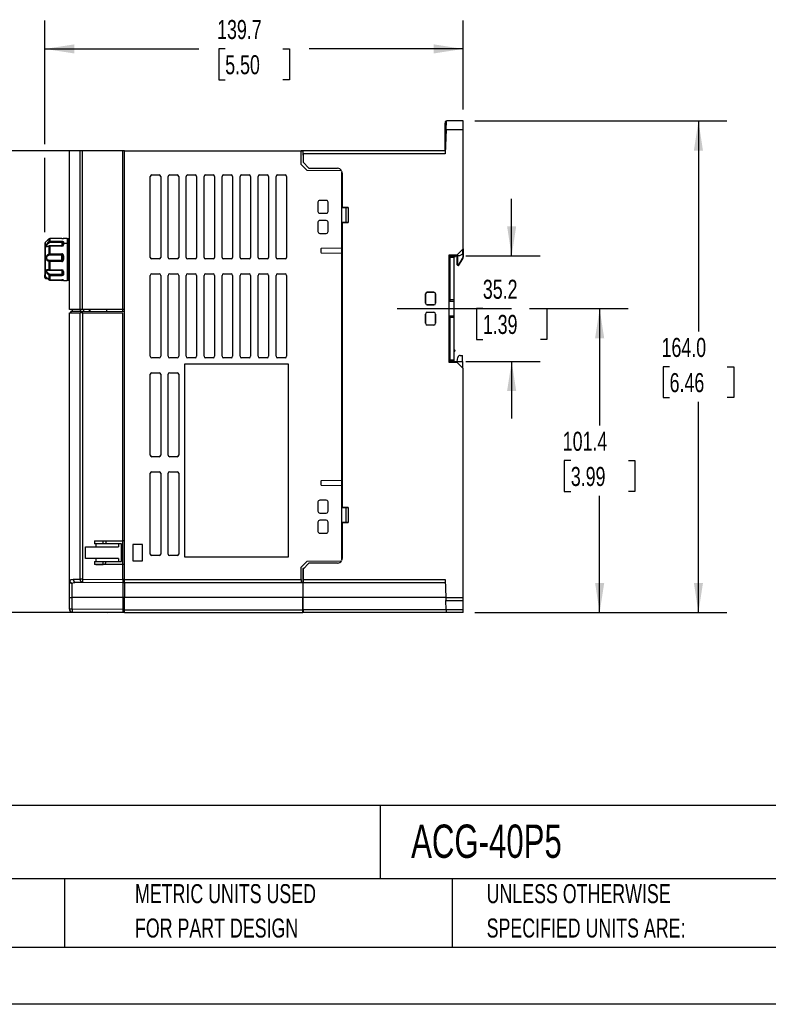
# Model space of a CAD drawing. Header units: millimetres. Extents: x 0 to 838, y 0 to 648.
# Tile 6 of 12: x 347 to 597, y 0 to 328. Entities that reach past the tile are written whole.
import ezdxf

# ---------------------------------------------------------------- set-up
doc = ezdxf.new("R2010")
doc.units = ezdxf.units.MM
doc.header["$LTSCALE"] = 3
doc.linetypes.add('CENTERX2', pattern=[20.32, 12.7, -2.54, 2.54, -2.54])
doc.layers.add('CENTER', color=40, linetype='CENTERX2')
doc.layers.add('DIMENSIONS', color=140, linetype='Continuous', lineweight=25)
doc.layers.add('TEXT', color=140, linetype='Continuous', lineweight=25)
doc.styles.add('SLDTEXTSTYLE0', font='TXT', dxfattribs={"width": 0.7})
doc.dimstyles.new('SLDDIMSTYLE1', dxfattribs={"dimtxt": 6.474023, "dimasz": 9.906, "dimexe": 0, "dimexo": 0.0625, "dimgap": 1.618506, "dimtad": 0, "dimtih": 1, "dimtoh": 1, "dimrnd": 1e-09, "dimzin": 12, "dimdsep": 46, "dimtxsty": 'SLDTEXTSTYLE0', "dimsah": 1, "dimcen": 0.09, "dimadec": 0, "dimazin": 3, "dimtfac": 1, "dimtofl": 0, "dimtmove": 0, "dimatfit": 3, "dimfxl": 0, "dimfrac": 2, "dimtolj": 1, "dimtzin": 12, "dimarcsym": 0})
doc.dimstyles.new('SLDDIMSTYLE3', dxfattribs={"dimtxt": 6.474023, "dimasz": 9.906, "dimexe": 0, "dimexo": 0.0625, "dimgap": 1.618506, "dimtad": 0, "dimtih": 1, "dimtoh": 1, "dimrnd": 1e-09, "dimzin": 4, "dimdsep": 46, "dimtxsty": 'SLDTEXTSTYLE0', "dimsah": 1, "dimcen": 0.09, "dimadec": 0, "dimazin": 1, "dimtfac": 1, "dimtofl": 0, "dimtmove": 0, "dimatfit": 3, "dimfxl": 0, "dimfrac": 2, "dimtolj": 1, "dimtzin": 12, "dimarcsym": 0})
doc.dimstyles.new('SLDDIMSTYLE5', dxfattribs={"dimtxt": 6.474023, "dimasz": 9.906, "dimexe": 0, "dimexo": 0.0625, "dimgap": 1.618506, "dimtad": 0, "dimtih": 1, "dimtoh": 1, "dimrnd": 1e-09, "dimzin": 12, "dimdsep": 46, "dimtxsty": 'SLDTEXTSTYLE0', "dimsah": 1, "dimcen": 0.09, "dimadec": 0, "dimazin": 3, "dimtfac": 1, "dimtmove": 0, "dimatfit": 0, "dimfxl": 0, "dimfrac": 2, "dimtolj": 1, "dimtzin": 12, "dimarcsym": 0})

# ---------------------------------------------------------------- blocks, each defined once
blk = doc.blocks.new('SW_NOTE_0')
at = {"layer": 'TEXT', "color": 0, "linetype": 'CENTERX2', "lineweight": 18, "char_height": 4.87765, "attachment_point": 1, "style": 'SLDTEXTSTYLE0'}
for s, insert in [('IRONHORSE ACG SERIES AC GENERAL PURPOSE DRIVE, ENCLOSED, 460 VAC, 1/2HP WITH 3-PHASE INPUT, 1/6HP WITH 1-PHASE', (0, 6.29)), ('INPUT, SVC OR V/Hz MODE, A FRAME, RS-485, MODBUS, 100KA SCCR. OPTIONAL ETHERNET/IP AND MODBUS TCP CARD AVAILABLE', (0, -3.99))]:
    blk.add_mtext(s, dxfattribs=dict(at, insert=insert))
blk = doc.blocks.new('SW_NOTE_0_2')
at = {"layer": 'TEXT', "color": 0, "linetype": 'CENTERX2', "lineweight": 18, "char_height": 6.35, "attachment_point": 1, "style": 'SLDTEXTSTYLE0'}
for s, insert in [('UNLESS OTHERWISE', (0, 8.19)), ('SPECIFIED UNITS ARE:', (0, -3.28))]:
    blk.add_mtext(s, dxfattribs=dict(at, insert=insert))
blk = doc.blocks.new('SW_NOTE_0_6')
at = {"layer": 'TEXT', "color": 0, "linetype": 'CENTERX2', "lineweight": 18, "char_height": 6.35, "attachment_point": 1, "style": 'SLDTEXTSTYLE0'}
for s, insert in [('METRIC UNITS USED', (0, 8.19)), ('FOR PART DESIGN', (0, -3.28))]:
    blk.add_mtext(s, dxfattribs=dict(at, insert=insert))
blk = doc.blocks.new('_D_12')
at = {"layer": 'DIMENSIONS'}
for p, q in [((377.62, 284.66), (315.72, 284.66)), ((325.25, 284.66), (325.25, 219.4)), ((315.63, 207.66), (313.45, 207.66)), ((313.45, 207.66), (313.45, 197.37)), ((334.86, 207.66), (337.04, 207.66)), ((337.04, 207.66), (337.04, 197.37)), ((313.45, 197.37), (315.63, 197.37)), ((337.04, 197.37), (334.86, 197.37)), ((325.25, 130.66), (325.25, 195.92)), ((378.12, 130.66), (315.72, 130.66))]:
    blk.add_line(p, q, dxfattribs=at)
for points in [[(325.25, 284.66), (323.72, 274.75), (326.77, 274.75)], [(325.25, 130.66), (326.77, 140.56), (323.72, 140.56)]]:
    blk.add_solid(points, dxfattribs=at)
at = {"layer": 'DIMENSIONS', "char_height": 6.35, "attachment_point": 1, "style": 'SLDTEXTSTYLE0'}
for s, insert in [('154.0', (312.93, 217.29)), ('6.06', (315.63, 205.56))]:
    blk.add_mtext(s, dxfattribs=dict(at, insert=insert))
blk = doc.blocks.new('_D_13')
at = {"layer": 'DIMENSIONS'}
for p, q in [((498.84, 294.66), (583.05, 294.66)), ((573.53, 294.66), (573.53, 224.4)), ((563.91, 212.66), (561.74, 212.66)), ((561.74, 212.66), (561.74, 202.37)), ((583.15, 212.66), (585.32, 212.66)), ((585.32, 212.66), (585.32, 202.37)), ((561.74, 202.37), (563.91, 202.37)), ((573.53, 130.66), (573.53, 200.92)), ((585.32, 202.37), (583.15, 202.37)), ((498.84, 130.66), (583.05, 130.66))]:
    blk.add_line(p, q, dxfattribs=at)
for points in [[(573.53, 294.66), (572.01, 284.75), (575.05, 284.75)], [(573.53, 130.66), (575.05, 140.56), (572.01, 140.56)]]:
    blk.add_solid(points, dxfattribs=at)
at = {"layer": 'DIMENSIONS', "char_height": 6.35, "attachment_point": 1, "style": 'SLDTEXTSTYLE0'}
for s, insert in [('164.0', (561.22, 222.29)), ('6.46', (563.91, 210.56))]:
    blk.add_mtext(s, dxfattribs=dict(at, insert=insert))
blk = doc.blocks.new('_D_14')
at = {"layer": 'DIMENSIONS'}
for p, q in [((355.33, 286.94), (355.33, 328.22)), ((495.03, 298.47), (495.03, 328.22)), ((355.33, 318.69), (406.79, 318.69)), ((415.56, 318.69), (413.38, 318.69)), ((413.38, 318.69), (413.38, 308.4)), ((434.8, 318.69), (436.97, 318.69)), ((436.97, 318.69), (436.97, 308.4)), ((495.03, 318.69), (443.57, 318.69)), ((413.38, 308.4), (415.56, 308.4)), ((436.97, 308.4), (434.8, 308.4)), ((355.33, 257.56), (355.33, 282.37))]:
    blk.add_line(p, q, dxfattribs=at)
for points in [[(355.33, 318.69), (365.23, 317.17), (365.23, 320.21)], [(495.03, 318.69), (485.12, 320.21), (485.12, 317.17)]]:
    blk.add_solid(points, dxfattribs=at)
at = {"layer": 'DIMENSIONS', "char_height": 6.35, "attachment_point": 1, "style": 'SLDTEXTSTYLE0'}
for s, insert in [('139.7', (412.86, 328.33)), ('5.50', (415.56, 316.59))]:
    blk.add_mtext(s, dxfattribs=dict(at, insert=insert))
blk = doc.blocks.new('_D_15')
at = {"layer": 'DIMENSIONS'}
for p, q in [((517.09, 232.06), (550.08, 232.06)), ((540.55, 232.06), (540.55, 193.1)), ((530.93, 181.36), (528.76, 181.36)), ((528.76, 181.36), (528.76, 171.07)), ((550.17, 181.36), (552.34, 181.36)), ((552.34, 181.36), (552.34, 171.07)), ((528.76, 171.07), (530.93, 171.07)), ((552.34, 171.07), (550.17, 171.07)), ((540.55, 130.66), (540.55, 169.62)), ((498.84, 130.66), (550.08, 130.66))]:
    blk.add_line(p, q, dxfattribs=at)
for points in [[(540.55, 232.06), (539.03, 222.15), (542.08, 222.15)], [(540.55, 130.66), (542.08, 140.56), (539.03, 140.56)]]:
    blk.add_solid(points, dxfattribs=at)
at = {"layer": 'DIMENSIONS', "char_height": 6.35, "attachment_point": 1, "style": 'SLDTEXTSTYLE0'}
for s, insert in [('101.4', (528.24, 190.99)), ('3.99', (530.93, 179.25))]:
    blk.add_mtext(s, dxfattribs=dict(at, insert=insert))
blk = doc.blocks.new('_D_16')
at = {"layer": 'DIMENSIONS'}
for p, q in [((511.18, 249.66), (511.18, 268.71)), ((495.84, 249.66), (520.7, 249.66)), ((501.56, 232.06), (499.39, 232.06)), ((499.39, 232.06), (499.39, 221.77)), ((520.8, 232.06), (522.97, 232.06)), ((522.97, 232.06), (522.97, 221.77)), ((499.39, 221.77), (501.56, 221.77)), ((522.97, 221.77), (520.8, 221.77)), ((495.84, 214.46), (520.7, 214.46)), ((511.18, 214.46), (511.18, 195.41))]:
    blk.add_line(p, q, dxfattribs=at)
for points in [[(511.18, 249.66), (512.7, 259.56), (509.65, 259.56)], [(511.18, 214.46), (509.65, 204.55), (512.7, 204.55)]]:
    blk.add_solid(points, dxfattribs=at)
at = {"layer": 'DIMENSIONS', "char_height": 6.35, "attachment_point": 1, "style": 'SLDTEXTSTYLE0'}
for s, insert in [('35.2', (501.56, 241.69)), ('1.39', (501.56, 229.96))]:
    blk.add_mtext(s, dxfattribs=dict(at, insert=insert))

msp = doc.modelspace()

# ---------------------------------------------------------------- linework, layer by layer
for p, q in [((489.369, 294.472), (489.027, 294.46)), ((489.027, 293.96), (489.352, 293.972)), ((489.027, 284.659), (489.027, 293.96)), ((489.271, 291.659), (489.376, 294.659)), ((495.027, 294.659), (489.376, 294.659)), ((495.027, 291.659), (495.027, 294.659)), ((489.271, 291.659), (488.992, 283.659)), ((495.027, 291.659), (489.271, 291.659)), ((495.027, 252.059), (495.027, 291.659)), ((363.527, 231.773), (363.527, 284.659)), ((363.623, 284.659), (363.527, 284.659)), ((363.623, 231.773), (363.623, 284.659)), ((367.144, 284.659), (363.623, 284.659)), ((367.144, 231.773), (367.144, 284.659)), ((367.968, 284.659), (367.144, 284.659)), ((367.968, 231.773), (367.968, 284.659)), ((381.427, 284.659), (367.968, 284.659)), ((381.427, 231.773), (381.427, 284.659)), ((381.927, 284.659), (381.427, 284.659)), ((381.927, 141.659), (381.927, 284.659)), ((381.927, 284.659), (440.927, 284.659)), ((381.927, 284.659), (441.427, 284.659)), ((381.927, 284.659), (381.927, 284.659)), ((440.927, 280.163), (440.927, 284.659)), ((441.427, 284.659), (440.927, 284.659)), ((441.427, 284.659), (441.427, 283.285)), ((441.427, 284.659), (441.427, 284.659)), ((441.527, 284.621), (441.427, 284.621)), ((441.527, 284.025), (441.427, 284.025)), ((441.427, 283.285), (441.527, 283.285)), ((489.027, 284.659), (441.527, 284.659)), ((441.527, 283.659), (441.527, 284.659)), ((441.527, 283.659), (441.527, 280.859)), ((488.992, 283.659), (441.527, 283.659)), ((442.927, 278.146), (440.927, 280.163)), ((441.527, 280.859), (443.527, 278.859)), ((390.527, 249.159), (390.527, 276.159)), ((391.027, 276.659), (393.527, 276.659)), ((394.027, 276.159), (394.027, 249.159)), ((396.527, 249.159), (396.527, 276.159)), ((397.027, 276.659), (399.527, 276.659)), ((400.027, 276.159), (400.027, 249.159)), ((402.527, 249.159), (402.527, 276.159)), ((403.027, 276.659), (405.527, 276.659)), ((406.027, 276.159), (406.027, 249.159)), ((408.527, 249.159), (408.527, 276.159)), ((409.027, 276.659), (411.527, 276.659)), ((412.027, 276.159), (412.027, 249.159)), ((414.527, 249.159), (414.527, 276.159)), ((415.027, 276.659), (417.527, 276.659)), ((418.027, 276.159), (418.027, 249.159)), ((420.527, 249.159), (420.527, 276.159)), ((421.027, 276.659), (423.527, 276.659)), ((424.027, 276.159), (424.027, 249.159)), ((426.527, 249.159), (426.527, 276.159)), ((427.027, 276.659), (429.527, 276.659)), ((430.027, 276.159), (430.027, 249.159)), ((432.527, 249.159), (432.527, 276.159)), ((433.027, 276.659), (435.527, 276.659)), ((436.027, 276.159), (436.027, 249.159)), ((454.42, 278.046), (442.927, 278.146)), ((443.527, 278.859), (453.027, 278.859)), ((454.525, 252.281), (454.525, 277.82)), ((454.627, 277.259), (454.627, 265.759)), ((446.527, 267.559), (446.527, 264.459)), ((449.314, 268.145), (447.114, 268.145)), ((449.9, 264.459), (449.9, 267.559)), ((447.114, 263.873), (449.314, 263.873)), ((454.627, 265.759), (456.627, 265.759)), ((454.627, 265.75), (454.627, 265.759)), ((455.827, 265.75), (454.627, 265.75)), ((456.627, 265.759), (455.827, 265.75)), ((455.827, 265.75), (455.827, 260.768)), ((456.627, 265.759), (456.627, 260.759)), ((446.527, 260.859), (446.527, 257.759)), ((449.314, 261.445), (447.114, 261.445)), ((449.9, 257.759), (449.9, 260.859)), ((454.627, 260.759), (454.627, 260.768)), ((454.627, 260.768), (455.827, 260.768)), ((454.627, 260.759), (454.627, 165.759)), ((456.627, 260.759), (454.627, 260.759)), ((455.827, 260.768), (456.627, 260.759)), ((447.114, 257.173), (449.314, 257.173)), ((355.327, 253.74), (355.327, 252.51)), ((355.877, 254.51), (355.473, 254.105)), ((355.473, 254.105), (355.473, 242.812)), ((356.771, 252.957), (356.31, 252.821)), ((357.034, 255.426), (357.034, 254.557)), ((361.027, 255.426), (357.034, 255.426)), ((357.034, 254.557), (361.027, 254.557)), ((357.034, 254.557), (357.034, 254.186)), ((357.034, 254.186), (361.027, 254.186)), ((361.027, 253.012), (357.034, 253.012)), ((357.034, 252.942), (357.034, 253.011)), ((361.027, 252.942), (357.034, 252.942)), ((357.034, 252.942), (357.034, 252.902)), ((357.034, 252.902), (357.034, 250.341)), ((361.027, 252.902), (357.034, 252.902)), ((361.062, 255.426), (361.027, 255.427)), ((361.027, 254.557), (361.027, 254.186)), ((361.027, 254.186), (361.027, 253.012)), ((361.027, 253.01), (361.027, 252.942)), ((361.027, 252.902), (361.027, 252.942)), ((361.348, 254.056), (361.327, 253.967)), ((361.327, 253.967), (361.327, 253.587)), ((361.327, 253.587), (361.327, 253.172)), ((361.349, 253.249), (361.327, 253.172)), ((361.33, 254.058), (361.348, 254.056)), ((362.827, 255.459), (361.627, 255.459)), ((361.627, 254.213), (361.627, 253.821)), ((362.827, 253.821), (361.627, 253.821)), ((362.827, 255.459), (362.827, 253.821)), ((363.327, 255.359), (362.827, 255.359)), ((362.827, 253.821), (362.827, 241.459)), ((363.327, 241.559), (363.327, 255.359)), ((355.327, 252.51), (355.327, 251.66)), ((357.034, 250.341), (361.027, 250.341)), ((357.034, 250.341), (357.034, 249.986)), ((357.034, 249.986), (361.027, 249.986)), ((361.027, 250.341), (361.027, 249.986)), ((361.305, 249.788), (361.348, 249.672)), ((361.348, 249.675), (361.327, 249.656)), ((361.327, 249.656), (361.327, 248.425)), ((447.527, 251.962), (447.527, 250.855)), ((454.525, 252.281), (447.723, 252.162)), ((447.723, 250.656), (454.525, 250.537)), ((454.525, 250.537), (454.525, 252.281)), ((454.525, 174.781), (454.525, 250.537)), ((490.327, 250.059), (493.027, 250.059)), ((490.327, 214.059), (490.327, 250.059)), ((490.527, 249.659), (490.527, 249.159)), ((490.527, 249.659), (492.027, 249.659)), ((493.727, 249.674), (492.027, 249.659)), ((492.027, 249.159), (492.027, 249.659)), ((492.027, 249.659), (492.225, 249.659)), ((492.225, 249.659), (492.225, 249.661)), ((492.225, 249.659), (492.342, 249.659)), ((492.342, 249.659), (492.345, 249.662)), ((492.485, 249.518), (492.632, 249.664)), ((493.027, 250.059), (495.027, 252.059)), ((493.027, 246.659), (493.027, 249.668)), ((493.227, 246.659), (493.227, 249.669)), ((494.727, 250.182), (493.727, 249.674)), ((494.727, 251.759), (494.727, 250.182)), ((494.827, 250.659), (494.727, 250.659)), ((494.727, 250.459), (494.827, 250.459)), ((494.727, 250.259), (494.827, 250.259)), ((494.827, 251.859), (494.827, 250.659)), ((494.827, 250.459), (494.827, 250.659)), ((494.827, 250.659), (495.027, 250.659)), ((494.827, 250.459), (494.827, 250.259)), ((495.027, 250.259), (494.827, 250.259)), ((494.827, 250.259), (494.827, 249.236)), ((495.027, 251.98), (495.027, 250.659)), ((495.027, 250.659), (495.027, 250.259)), ((495.027, 250.259), (495.027, 249.236)), ((357.034, 248.035), (357.034, 248.097)), ((361.027, 248.097), (357.034, 248.097)), ((357.034, 248.035), (357.034, 247.776)), ((361.027, 248.035), (357.034, 248.035)), ((357.034, 247.776), (357.034, 245.022)), ((361.027, 247.776), (357.034, 247.776)), ((361.027, 248.097), (361.027, 248.035)), ((361.027, 247.776), (361.027, 248.035)), ((361.347, 248.428), (361.305, 248.294)), ((361.348, 248.424), (361.327, 248.425)), ((363.327, 249.314), (363.527, 249.314)), ((363.327, 248.878), (363.527, 248.879)), ((393.527, 248.659), (391.027, 248.659)), ((399.527, 248.659), (397.027, 248.659)), ((405.527, 248.659), (403.027, 248.659)), ((411.527, 248.659), (409.027, 248.659)), ((417.527, 248.659), (415.027, 248.659)), ((423.527, 248.659), (421.027, 248.659)), ((429.527, 248.659), (427.027, 248.659)), ((435.527, 248.659), (433.027, 248.659)), ((492.027, 249.159), (490.527, 249.159)), ((490.527, 249.159), (490.527, 235.059)), ((492.027, 235.059), (492.027, 249.159)), ((492.227, 249.459), (492.344, 249.459)), ((493.027, 246.659), (493.227, 246.659)), ((493.414, 246.659), (493.227, 246.659)), ((493.414, 246.459), (493.227, 246.459)), ((494.713, 248.824), (493.414, 246.659)), ((493.414, 246.659), (493.585, 246.556)), ((493.414, 246.459), (493.414, 246.659)), ((493.585, 246.556), (494.884, 248.721)), ((494.884, 248.721), (494.713, 248.824)), ((494.827, 249.236), (495.027, 249.236)), ((355.327, 242.694), (355.327, 243.347)), ((356.509, 244.959), (356.777, 244.914)), ((356.518, 244.926), (356.62, 244.92)), ((357.034, 245.022), (361.027, 245.022)), ((357.034, 245.022), (357.034, 244.87)), ((357.034, 244.87), (361.027, 244.87)), ((361.027, 243.438), (357.034, 243.438)), ((357.034, 243.438), (357.034, 243.05)), ((357.034, 243.05), (357.034, 241.717)), ((361.027, 243.05), (357.034, 243.05)), ((361.027, 245.022), (361.027, 244.879)), ((361.027, 243.05), (361.027, 243.438)), ((361.327, 243.697), (361.306, 243.588)), ((361.348, 243.621), (361.306, 243.59)), ((361.326, 244.674), (361.343, 244.673)), ((361.327, 244.644), (361.327, 244.655)), ((361.349, 244.582), (361.327, 244.644)), ((361.327, 244.644), (361.327, 243.697)), ((361.348, 243.62), (361.327, 243.697)), ((361.627, 244.473), (361.627, 243.959)), ((363.525, 246.317), (363.327, 246.316)), ((363.327, 245.604), (363.525, 245.607)), ((363.527, 244.904), (363.327, 244.902)), ((363.527, 244.726), (363.327, 244.724)), ((363.327, 244.66), (363.527, 244.659)), ((363.525, 245.607), (363.525, 246.317)), ((390.527, 216.159), (390.527, 243.159)), ((391.027, 243.659), (393.527, 243.659)), ((394.027, 243.159), (394.027, 216.159)), ((396.527, 216.159), (396.527, 243.159)), ((397.027, 243.659), (399.527, 243.659)), ((400.027, 243.159), (400.027, 216.159)), ((402.527, 216.159), (402.527, 243.159)), ((403.027, 243.659), (405.527, 243.659)), ((406.027, 243.159), (406.027, 216.159)), ((408.527, 216.159), (408.527, 243.159)), ((409.027, 243.659), (411.527, 243.659)), ((412.027, 243.159), (412.027, 216.159)), ((414.527, 216.159), (414.527, 243.159)), ((415.027, 243.659), (417.527, 243.659)), ((418.027, 243.159), (418.027, 216.159)), ((420.527, 216.159), (420.527, 243.159)), ((421.027, 243.659), (423.527, 243.659)), ((424.027, 243.159), (424.027, 216.159)), ((426.527, 216.159), (426.527, 243.159)), ((427.027, 243.659), (429.527, 243.659)), ((430.027, 243.159), (430.027, 216.159)), ((432.527, 216.159), (432.527, 243.159)), ((433.027, 243.659), (435.527, 243.659)), ((436.027, 243.159), (436.027, 216.159)), ((355.327, 242.436), (355.327, 242.694)), ((355.473, 242.812), (355.878, 242.408)), ((355.627, 242.659), (355.627, 242.51)), ((355.776, 242.51), (355.627, 242.51)), ((355.627, 242.51), (355.627, 242.097)), ((355.627, 242.097), (356.202, 242.097)), ((357.034, 241.72), (357.034, 241.504)), ((357.034, 241.717), (361.027, 241.717)), ((357.034, 241.717), (357.034, 241.706)), ((357.034, 241.706), (361.027, 241.706)), ((357.034, 241.504), (357.034, 241.492)), ((361.027, 241.492), (357.034, 241.492)), ((361.027, 241.492), (361.027, 241.72)), ((361.027, 241.717), (361.027, 241.706)), ((361.627, 241.459), (362.827, 241.459)), ((362.827, 241.559), (363.327, 241.559)), ((482.432, 236.959), (482.472, 236.959)), ((482.432, 233.859), (482.432, 236.959)), ((482.472, 236.959), (482.472, 233.859)), ((483.02, 237.507), (483.014, 237.542)), ((483.014, 237.542), (485.214, 237.541)), ((485.22, 237.506), (483.02, 237.507)), ((485.214, 237.541), (485.22, 237.506)), ((485.767, 236.959), (485.797, 236.959)), ((485.767, 233.859), (485.767, 236.959)), ((485.797, 236.959), (485.797, 233.859)), ((482.472, 233.859), (482.432, 233.859)), ((483.014, 233.276), (483.02, 233.311)), ((485.214, 233.277), (483.014, 233.276)), ((483.02, 233.311), (485.22, 233.312)), ((485.22, 233.312), (485.214, 233.277)), ((485.797, 233.859), (485.767, 233.859)), ((490.527, 235.059), (492.027, 235.059)), ((490.527, 235.059), (490.527, 234.559)), ((490.527, 234.559), (492.027, 234.559)), ((492.027, 234.559), (492.027, 235.059)), ((492.027, 229.559), (492.027, 234.559)), ((363.623, 231.773), (363.527, 231.773)), ((363.527, 141.395), (363.527, 230.659)), ((363.623, 230.659), (363.527, 230.659)), ((367.144, 231.773), (363.623, 231.773)), ((363.623, 141.395), (363.623, 230.659)), ((363.623, 230.659), (367.144, 230.659)), ((364.027, 231.148), (364.027, 230.659)), ((364.075, 231.148), (364.027, 231.148)), ((367.56, 231.154), (364.075, 231.148)), ((364.075, 230.659), (364.075, 231.148)), ((364.518, 231.773), (364.518, 231.149)), ((367.968, 231.773), (367.144, 231.773)), ((367.144, 141.781), (367.144, 230.659)), ((367.968, 230.659), (367.144, 230.659)), ((367.227, 231.154), (367.227, 231.773)), ((367.972, 231.155), (367.56, 231.154)), ((367.56, 230.659), (367.56, 231.154)), ((381.427, 231.773), (367.968, 231.773)), ((367.968, 230.659), (367.968, 141.781)), ((367.968, 230.659), (381.427, 230.659)), ((367.972, 231.155), (370.227, 231.159)), ((367.972, 230.659), (367.972, 231.155)), ((368.227, 231.773), (368.227, 231.155)), ((370.227, 231.159), (370.227, 231.773)), ((370.227, 231.159), (381.927, 231.057)), ((370.516, 231.156), (370.516, 231.773)), ((376.028, 231.108), (376.028, 231.773)), ((381.927, 231.773), (381.427, 231.773)), ((381.427, 231.061), (381.427, 231.773)), ((381.427, 154.659), (381.427, 230.659)), ((482.432, 230.259), (482.472, 230.259)), ((482.432, 227.159), (482.432, 230.259)), ((482.472, 230.259), (482.472, 227.159)), ((483.02, 230.807), (483.014, 230.842)), ((483.014, 230.842), (485.214, 230.841)), ((485.22, 230.806), (483.02, 230.807)), ((485.214, 230.841), (485.22, 230.806)), ((485.767, 230.259), (485.797, 230.259)), ((485.767, 227.159), (485.767, 230.259)), ((485.797, 230.259), (485.797, 227.159)), ((482.472, 227.159), (482.432, 227.159)), ((485.797, 227.159), (485.767, 227.159)), ((490.527, 229.559), (490.527, 229.059)), ((492.027, 229.559), (490.527, 229.559)), ((492.027, 229.059), (490.527, 229.059)), ((490.527, 229.059), (490.527, 214.959)), ((492.027, 229.059), (492.027, 229.559)), ((492.027, 214.959), (492.027, 229.059)), ((483.014, 226.576), (483.02, 226.611)), ((485.214, 226.577), (483.014, 226.576)), ((483.02, 226.611), (485.22, 226.612)), ((485.22, 226.612), (485.214, 226.577)), ((393.527, 215.659), (391.027, 215.659)), ((399.527, 215.659), (397.027, 215.659)), ((402.027, 213.659), (436.527, 213.659)), ((402.027, 149.159), (402.027, 213.659)), ((405.527, 215.659), (403.027, 215.659)), ((411.527, 215.659), (409.027, 215.659)), ((417.527, 215.659), (415.027, 215.659)), ((423.527, 215.659), (421.027, 215.659)), ((429.527, 215.659), (427.027, 215.659)), ((435.527, 215.659), (433.027, 215.659)), ((436.527, 213.659), (436.527, 149.159)), ((493.027, 214.059), (490.327, 214.059)), ((490.527, 214.959), (492.027, 214.959)), ((490.527, 214.959), (490.527, 214.459)), ((492.027, 214.459), (490.527, 214.459)), ((492.027, 214.459), (492.027, 214.959)), ((492.027, 214.459), (494.727, 214.435)), ((493.027, 214.459), (493.225, 215.778)), ((493.027, 214.459), (493.027, 214.45)), ((495.027, 212.059), (493.027, 214.059)), ((494.016, 216.459), (494.727, 216.459)), ((494.727, 214.435), (494.727, 216.459)), ((494.727, 214.435), (494.727, 212.359)), ((391.027, 210.659), (393.527, 210.659)), ((397.027, 210.659), (399.527, 210.659)), ((495.027, 135.659), (495.027, 212.059)), ((390.527, 183.159), (390.527, 210.159)), ((394.027, 210.159), (394.027, 183.159)), ((396.527, 183.159), (396.527, 210.159)), ((400.027, 210.159), (400.027, 183.159)), ((393.527, 182.659), (391.027, 182.659)), ((399.527, 182.659), (397.027, 182.659)), ((391.027, 177.659), (393.527, 177.659)), ((397.027, 177.659), (399.527, 177.659)), ((390.527, 150.159), (390.527, 177.159)), ((394.027, 177.159), (394.027, 150.159)), ((396.527, 150.159), (396.527, 177.159)), ((400.027, 177.159), (400.027, 150.159)), ((447.527, 174.462), (447.527, 173.355)), ((454.525, 174.781), (447.723, 174.662)), ((454.525, 173.037), (454.525, 174.781)), ((447.723, 173.156), (454.525, 173.037)), ((454.525, 148.198), (454.525, 173.037)), ((446.527, 167.559), (446.527, 164.459)), ((449.314, 168.145), (447.114, 168.145)), ((449.9, 164.459), (449.9, 167.559)), ((454.627, 165.759), (456.627, 165.759)), ((454.627, 165.75), (454.627, 165.759)), ((455.827, 165.75), (454.627, 165.75)), ((456.627, 165.759), (455.827, 165.75)), ((455.827, 165.75), (455.827, 160.768)), ((456.627, 165.759), (456.627, 160.759)), ((447.114, 163.873), (449.314, 163.873)), ((449.314, 161.445), (447.114, 161.445)), ((446.527, 160.859), (446.527, 157.759)), ((449.9, 157.759), (449.9, 160.859)), ((454.627, 160.759), (454.627, 160.768)), ((454.627, 160.768), (455.827, 160.768)), ((454.627, 160.759), (454.627, 148.759)), ((456.627, 160.759), (454.627, 160.759)), ((455.827, 160.768), (456.627, 160.759)), ((371.927, 154.659), (381.427, 154.659)), ((371.927, 154.659), (371.927, 153.659)), ((374.835, 153.659), (374.835, 154.659)), ((375.827, 154.522), (375.816, 154.659)), ((375.827, 153.659), (375.827, 154.522)), ((381.927, 154.659), (381.427, 154.659)), ((381.427, 146.659), (381.427, 154.659)), ((447.114, 157.173), (449.314, 157.173)), ((368.927, 152.659), (372.371, 152.659)), ((368.927, 148.659), (368.927, 152.659)), ((372.371, 153.659), (371.927, 153.659)), ((372.371, 153.659), (372.371, 152.659)), ((379.927, 153.659), (372.371, 153.659)), ((372.371, 152.659), (379.927, 152.659)), ((379.927, 153.659), (379.927, 152.659)), ((380.927, 153.659), (379.927, 153.659)), ((380.927, 147.659), (380.927, 153.659)), ((380.927, 153.176), (381.427, 153.172)), ((387.927, 153.359), (384.727, 153.359)), ((384.727, 153.359), (384.727, 147.959)), ((387.927, 147.959), (387.927, 153.359)), ((372.371, 148.659), (368.927, 148.659)), ((372.371, 148.659), (372.371, 147.659)), ((379.927, 148.659), (372.371, 148.659)), ((379.927, 148.659), (379.927, 147.659)), ((381.427, 148.146), (380.927, 148.141)), ((384.727, 147.959), (387.927, 147.959)), ((393.527, 149.659), (391.027, 149.659)), ((399.527, 149.659), (397.027, 149.659)), ((436.527, 149.159), (402.027, 149.159)), ((440.927, 145.855), (442.927, 147.872)), ((442.927, 147.872), (454.42, 147.972)), ((371.927, 147.659), (372.371, 147.659)), ((371.927, 147.659), (371.927, 146.659)), ((381.427, 146.659), (371.927, 146.659)), ((372.332, 146.659), (374.835, 146.686)), ((372.371, 147.659), (379.927, 147.659)), ((374.835, 146.686), (374.835, 147.659)), ((379.927, 147.659), (380.927, 147.659)), ((381.427, 141.663), (381.427, 146.659)), ((381.927, 146.659), (381.427, 146.659)), ((440.927, 141.659), (440.927, 145.855)), ((441.727, 145.359), (441.427, 145.359)), ((441.427, 145.359), (441.427, 140.788)), ((443.527, 147.159), (441.527, 145.159)), ((441.527, 145.159), (441.527, 141.659)), ((453.027, 147.159), (443.527, 147.159)), ((363.623, 141.395), (363.527, 141.395)), ((363.527, 135.659), (363.527, 141.395)), ((364.771, 141.801), (367.144, 141.781)), ((367.968, 141.781), (367.144, 141.781)), ((367.968, 141.781), (381.427, 141.663)), ((381.427, 141.663), (381.427, 140.663)), ((381.927, 141.659), (381.427, 141.659)), ((381.927, 141.659), (440.927, 141.659)), ((381.927, 140.659), (381.927, 141.659)), ((440.927, 141.659), (440.927, 140.788)), ((441.527, 141.659), (488.992, 141.659)), ((441.527, 141.659), (441.527, 140.659)), ((488.992, 141.659), (489.201, 135.659)), ((364.518, 135.659), (364.518, 140.462)), ((365.499, 140.78), (365.643, 140.801)), ((367.968, 140.781), (381.427, 140.663)), ((381.427, 141.159), (381.927, 141.159)), ((381.427, 140.697), (381.927, 140.697)), ((381.427, 140.663), (381.427, 135.659)), ((381.927, 140.659), (441.427, 140.659)), ((381.927, 140.659), (381.927, 135.833)), ((440.927, 140.788), (441.427, 140.788)), ((441.427, 140.659), (441.427, 140.788)), ((441.427, 140.697), (441.527, 140.697)), ((441.427, 140.659), (441.427, 135.833)), ((441.527, 140.064), (441.427, 140.064)), ((441.527, 140.659), (489.027, 140.659)), ((441.527, 135.833), (441.527, 140.659)), ((495.031, 139.909), (495.027, 139.909)), ((363.527, 135.659), (364.518, 135.659)), ((363.527, 131.811), (363.527, 135.659)), ((381.427, 135.659), (364.518, 135.659)), ((364.518, 131.811), (364.518, 135.659)), ((381.927, 135.659), (381.427, 135.659)), ((381.427, 135.659), (381.427, 131.663)), ((381.927, 135.833), (441.427, 135.833)), ((381.927, 131.624), (381.927, 135.833)), ((441.427, 131.624), (441.427, 135.833)), ((441.527, 135.833), (489.195, 135.833)), ((441.527, 131.624), (441.527, 135.833)), ((489.201, 135.659), (495.027, 135.659)), ((489.201, 135.659), (489.236, 134.659)), ((489.236, 134.659), (495.027, 134.659)), ((489.342, 131.624), (489.236, 134.659)), ((495.027, 134.659), (495.027, 135.659)), ((495.027, 131.624), (495.027, 134.659)), ((381.427, 131.663), (364.518, 131.811)), ((381.427, 131.663), (381.427, 130.663)), ((381.927, 131.659), (381.427, 131.659)), ((381.927, 131.624), (441.427, 131.624)), ((381.927, 130.659), (381.927, 131.624)), ((441.427, 130.659), (441.427, 131.624)), ((489.342, 131.624), (441.527, 131.624)), ((441.527, 131.624), (441.527, 130.659)), ((495.027, 131.624), (489.342, 131.624)), ((495.027, 130.659), (495.027, 131.624)), ((364.518, 130.811), (376.106, 130.71)), ((364.518, 130.811), (364.518, 130.71)), ((376.106, 130.71), (364.518, 130.71)), ((381.427, 130.663), (376.106, 130.71)), ((381.427, 131.159), (381.927, 131.159)), ((381.927, 130.71), (381.427, 130.71)), ((381.927, 130.659), (441.427, 130.659)), ((441.527, 130.71), (441.427, 130.71)), ((489.376, 130.659), (441.527, 130.659)), ((495.027, 130.659), (489.376, 130.659))]:
    msp.add_line(p, q)
at = {"color": 7, "linetype": 'Continuous'}
msp.add_line((838.207, 0.008), (0.007, 0.008), dxfattribs=at)
at = {"flags": 128}
for points in [[(356.68, 252.817), (356.232, 252.671), (355.944, 252.689), (355.788, 252.805), (355.739, 252.988)], [(356.276, 252.822), (356.04, 252.886), (355.977, 252.952), (355.952, 253.053), (355.976, 253.179), (356.047, 253.322), (356.265, 253.597), (356.551, 253.87), (356.892, 254.144)], [(356.706, 255.286), (356.703, 255.287), (356.68, 255.281)], [(356.68, 255.281), (356.68, 255.237), (356.68, 255.175), (356.68, 255.094), (356.68, 254.995), (356.68, 254.879), (356.68, 254.744), (356.68, 254.593), (356.68, 254.425)], [(356.757, 252.948), (356.751, 252.947), (356.703, 252.893), (356.68, 252.817)], [(356.892, 254.144), (356.957, 254.176), (357.034, 254.186)], [(361.027, 254.557), (361.25, 254.535), (361.354, 254.506), (361.443, 254.468), (361.579, 254.358), (361.627, 254.213)], [(361.347, 253.251), (361.345, 253.178), (361.323, 253.137), (361.286, 253.098), (361.236, 253.063), (361.174, 253.036), (361.104, 253.017), (361.027, 253.01)], [(361.306, 254.063), (361.306, 254.063), (361.327, 253.967)], [(361.627, 253.383), (361.512, 253.367), (361.415, 253.321), (361.35, 253.253), (361.349, 253.249)], [(361.627, 253.821), (361.627, 253.769), (361.627, 253.716), (361.627, 253.662), (361.627, 253.608), (361.627, 253.553), (361.627, 253.497), (361.627, 253.44), (361.627, 253.383)], [(355.327, 251.66), (355.327, 250.301), (355.327, 249.807), (355.327, 249.299), (355.327, 248.784), (355.327, 247.818), (355.327, 246.874), (355.327, 245.925), (355.327, 245.056), (355.327, 244.322), (355.327, 243.76), (355.327, 243.362), (355.327, 243.309), (355.327, 243.264), (355.327, 243.227), (355.327, 243.2), (355.327, 243.198), (355.327, 243.188), (355.327, 243.182)], [(356.68, 247.8), (356.226, 248.03), (355.939, 248.334), (355.786, 248.653), (355.739, 248.975), (355.787, 249.304), (355.939, 249.645), (356.228, 249.992), (356.68, 250.292)], [(356.892, 248.109), (356.281, 248.386), (356.049, 248.643), (355.975, 248.81), (355.951, 248.982), (355.975, 249.157), (356.049, 249.332), (356.281, 249.615), (356.892, 249.966)], [(356.68, 252.817), (356.68, 252.534), (356.68, 252.241), (356.68, 251.937), (356.68, 251.624), (356.68, 251.301), (356.68, 250.972), (356.68, 250.635), (356.68, 250.292)], [(356.892, 249.966), (356.957, 249.981), (357.034, 249.986)], [(361.027, 248.981), (361.027, 249.137), (361.027, 249.291), (361.027, 249.44), (361.027, 249.579), (361.027, 249.707), (361.027, 249.819), (361.027, 249.912), (361.027, 249.986)], [(361.306, 249.787), (361.306, 249.786), (361.327, 249.656)], [(361.627, 249.71), (361.627, 249.55), (361.627, 249.39), (361.627, 249.23), (361.627, 249.069), (361.627, 248.908), (361.627, 248.746), (361.627, 248.585), (361.627, 248.423)], [(363.327, 251.05), (363.337, 251.078), (363.344, 251.087), (363.391, 251.114), (363.422, 251.124), (363.456, 251.131), (363.491, 251.136), (363.527, 251.137)], [(356.68, 247.8), (356.68, 247.445), (356.68, 247.092), (356.68, 246.743), (356.68, 246.398), (356.68, 246.059), (356.68, 245.727), (356.68, 245.402), (356.68, 245.086)], [(357.034, 248.097), (356.957, 248.1), (356.892, 248.109)], [(361.027, 248.097), (361.027, 248.145), (361.027, 248.216), (361.027, 248.307), (361.027, 248.416), (361.027, 248.542), (361.027, 248.68), (361.027, 248.828), (361.027, 248.981)], [(361.327, 248.425), (361.306, 248.298), (361.306, 248.297)], [(493.227, 246.459), (493.227, 246.463), (493.227, 246.474), (493.227, 246.493), (493.227, 246.518), (493.227, 246.548), (493.227, 246.582), (493.227, 246.62), (493.227, 246.659)], [(494.827, 249.236), (494.798, 249.022), (494.713, 248.824)], [(356.68, 243.169), (356.226, 243.641), (355.938, 244.05), (355.786, 244.384), (355.739, 244.66), (355.787, 244.885), (355.94, 245.057), (356.228, 245.148), (356.68, 245.086)], [(356.892, 243.478), (356.281, 243.993), (356.049, 244.298), (355.975, 244.459), (355.951, 244.602), (355.975, 244.726), (356.049, 244.828), (356.281, 244.938), (356.518, 244.926)], [(356.68, 243.169), (356.68, 242.949), (356.68, 242.743), (356.68, 242.553), (356.68, 242.38), (356.68, 242.223), (356.68, 242.083), (356.68, 241.96), (356.68, 241.855)], [(357.034, 243.438), (356.957, 243.448), (356.892, 243.478)], [(361.023, 244.874), (361.097, 244.867), (361.167, 244.847), (361.228, 244.816), (361.279, 244.775), (361.318, 244.728), (361.342, 244.677), (361.352, 244.627), (361.347, 244.579)], [(361.027, 244.87), (361.027, 244.806), (361.027, 244.713), (361.027, 244.601)], [(361.027, 244.601), (361.027, 244.475), (361.027, 244.336), (361.027, 244.188), (361.027, 244.034), (361.027, 243.878), (361.027, 243.725), (361.027, 243.577), (361.027, 243.438)], [(361.627, 243.484), (361.582, 243.308), (361.446, 243.167), (361.358, 243.118), (361.256, 243.081), (361.143, 243.058), (361.027, 243.05)], [(361.327, 244.659), (361.321, 244.718), (361.317, 244.737)], [(361.627, 243.484), (361.512, 243.5), (361.415, 243.546), (361.35, 243.616), (361.348, 243.62)], [(361.627, 244.473), (361.512, 244.486), (361.415, 244.523), (361.35, 244.579), (361.349, 244.582)], [(361.627, 243.959), (361.627, 243.898), (361.627, 243.837), (361.627, 243.776), (361.627, 243.717), (361.627, 243.657), (361.627, 243.599), (361.627, 243.541), (361.627, 243.484)], [(363.327, 246.188), (363.331, 246.213), (363.342, 246.237), (363.36, 246.259), (363.385, 246.279), (363.415, 246.295), (363.449, 246.307), (363.486, 246.314), (363.525, 246.317)], [(355.627, 242.51), (355.567, 242.514), (355.51, 242.525), (355.412, 242.566), (355.349, 242.625), (355.327, 242.694)], [(356.68, 241.637), (356.226, 242.074), (355.939, 242.348), (355.786, 242.503), (355.739, 242.569), (355.787, 242.559), (355.939, 242.462), (356.228, 242.244), (356.68, 241.855)], [(356.68, 241.855), (356.703, 241.831), (356.715, 241.832)], [(356.892, 241.765), (356.82, 241.701), (356.751, 241.652), (356.703, 241.63), (356.68, 241.637)], [(361.027, 241.491), (361.132, 241.494), (361.213, 241.505), (361.27, 241.525), (361.305, 241.555), (361.305, 241.555)], [(361.627, 241.572), (361.627, 241.545), (361.627, 241.521), (361.627, 241.502), (361.627, 241.486), (361.627, 241.473), (361.627, 241.465), (361.627, 241.46), (361.627, 241.459)], [(363.623, 141.395), (364.17, 141.702), (364.771, 141.801)], [(364.518, 140.462), (365.029, 140.711), (365.343, 140.757)], [(365.643, 140.801), (365.914, 140.799), (366.191, 140.796), (366.473, 140.794), (366.761, 140.791), (367.054, 140.789), (367.353, 140.786), (367.658, 140.783), (367.968, 140.781)], [(364.518, 131.811), (364.138, 131.811), (363.817, 131.811), (363.602, 131.811), (363.527, 131.811)], [(489.342, 131.624), (489.35, 131.394), (489.357, 131.202), (489.366, 130.94), (489.374, 130.728), (489.376, 130.659)]]:
    msp.add_lwpolyline(points, dxfattribs=at)
for centre, radius, start, end in [((573.021, 294.21), 83.995, 179.82957, 180.17043), ((391.027, 276.159), 0.5, 90, 180), ((393.527, 276.159), 0.5, 0, 90), ((397.027, 276.159), 0.5, 90, 180), ((399.527, 276.159), 0.5, 0, 90), ((403.027, 276.159), 0.5, 90, 180), ((405.527, 276.159), 0.5, 0, 90), ((409.027, 276.159), 0.5, 90, 180), ((411.527, 276.159), 0.5, 0, 90), ((415.027, 276.159), 0.5, 90, 180), ((417.527, 276.159), 0.5, 0, 90), ((421.027, 276.159), 0.5, 90, 180), ((423.527, 276.159), 0.5, 0, 90), ((427.027, 276.159), 0.5, 90, 180), ((429.527, 276.159), 0.5, 0, 90), ((433.027, 276.159), 0.5, 90, 180), ((435.527, 276.159), 0.5, 0, 90), ((453.027, 277.259), 1.6, 29.44704, 90), ((453.027, 277.259), 1.6, 0, 20.52509), ((447.114, 267.559), 0.586, 89.96784, 180.02077), ((449.314, 267.559), 0.586, 359.9793, 90.01121), ((447.114, 264.459), 0.586, 179.97923, 270.03215), ((449.314, 264.459), 0.586, 269.98879, 0.0207), ((447.114, 260.859), 0.586, 89.96784, 180.02077), ((449.314, 260.859), 0.586, 359.9793, 90.01121), ((447.114, 257.759), 0.586, 179.97923, 270.03215), ((449.314, 257.759), 0.586, 269.98879, 0.0207), ((355.827, 253.752), 0.5, 135.00007, 179.99928), ((358.235, 252.379), 2.57, 127.24199, 166.29661), ((512.414, 92.744), 225.103, 133.77545, 134.05882), ((357.034, 254.922), 0.504, 89.98113, 134.55995), ((357.028, 254.034), 0.523, 89.38641, 131.68707), ((357.391, 254.74), 0.777, 203.91649, 230.11646), ((357.024, 252.169), 0.733, 89.20248, 117.93165), ((357.031, 254.938), 0.477, 89.60872, 133.21802), ((357.029, 252.376), 0.635, 89.58554, 115.63325), ((361.068, 260.108), 4.683, 269.49702, 276.85443), ((361.064, 253.893), 0.296, 34.98636, 97.19199), ((361.071, 253.462), 0.562, 265.52928, 351.9107), ((361.595, 253.945), 0.271, 83.287, 155.67023), ((361.615, 255.193), 0.266, 87.41243, 150.91616), ((363.553, 254.216), 0.228, 174.52508, 263.31066), ((357.007, 249.23), 1.111, 88.63261, 107.11914), ((357.088, 250.325), 0.409, 184.65938, 241.45719), ((361.018, 249.732), 0.609, 357.88929, 89.19137), ((361.027, 249.691), 0.294, 18.99997, 90.09688), ((361.562, 249.085), 0.628, 84.11737, 109.96212), ((363.518, 250.558), 0.191, 87.32017, 176.67676), ((447.727, 251.962), 0.2, 91, 180), ((447.727, 250.855), 0.2, 180, 269), ((492.227, 249.659), 0.2, 179.99939, 270), ((497.956, 249.609), 5.731, 179.50017, 181.49979), ((498.156, 255.401), 8.171, 224.64581, 226.05694), ((498.073, 249.609), 5.731, 179.50017, 181.49979), ((494.827, 250.659), 0.2, 270, 0), ((357.028, 247.788), 0.348, 112.91027, 178.05959), ((356.998, 249.859), 2.083, 261.21658, 270.974), ((361.013, 248.391), 0.615, 271.31013, 3.00641), ((361.026, 248.393), 0.296, 270.23071, 341.12021), ((361.56, 269.197), 20.774, 269.41435, 270.18291), ((391.027, 249.159), 0.5, 180, 270), ((393.527, 249.159), 0.5, 270, 360), ((397.027, 249.159), 0.5, 180, 270), ((399.527, 249.159), 0.5, 270, 360), ((403.027, 249.159), 0.5, 180, 270), ((405.527, 249.159), 0.5, 270, 360), ((409.027, 249.159), 0.5, 180, 270), ((411.527, 249.159), 0.5, 270, 360), ((415.027, 249.159), 0.5, 180, 270), ((417.527, 249.159), 0.5, 270, 360), ((421.027, 249.159), 0.5, 180, 270), ((423.527, 249.159), 0.5, 270, 360), ((427.027, 249.159), 0.5, 180, 270), ((429.527, 249.159), 0.5, 270, 360), ((433.027, 249.159), 0.5, 180, 270), ((435.527, 249.159), 0.5, 270, 360), ((492.344, 249.659), 0.2, 270, 315), ((493.227, 246.659), 0.2, 180, 270), ((493.414, 246.659), 0.2, 270, 329.03624), ((494.027, 249.236), 1, 329.03624, 0), ((355.827, 243.166), 0.5, 180, 224.99993), ((357.022, 245.977), 0.955, 249.01285, 270.69197), ((356.853, 245.076), 0.173, 176.66596, 244.55601), ((357.291, 242.976), 0.64, 128.47502, 162.45457), ((357.024, 243.605), 0.555, 231.68182, 270.98358), ((357.031, 245.68), 0.806, 251.61799, 270.17518), ((361.051, 244.446), 0.577, 2.68943, 92.38568), ((361.048, 243.733), 0.296, 265.79949, 330.51232), ((363.481, 243.501), 0.231, 78.60373, 131.95083), ((363.368, 245.462), 0.214, 42.65831, 88.63725), ((391.027, 243.159), 0.5, 90, 180), ((393.527, 243.159), 0.5, 0, 90), ((397.027, 243.159), 0.5, 90, 180), ((399.527, 243.159), 0.5, 0, 90), ((403.027, 243.159), 0.5, 90, 180), ((405.527, 243.159), 0.5, 0, 90), ((409.027, 243.159), 0.5, 90, 180), ((411.527, 243.159), 0.5, 0, 90), ((415.027, 243.159), 0.5, 90, 180), ((417.527, 243.159), 0.5, 0, 90), ((421.027, 243.159), 0.5, 90, 180), ((423.527, 243.159), 0.5, 0, 90), ((427.027, 243.159), 0.5, 90, 180), ((429.527, 243.159), 0.5, 0, 90), ((433.027, 243.159), 0.5, 90, 180), ((435.527, 243.159), 0.5, 0, 90), ((355.627, 242.397), 0.3, 180, 270.00001), ((357.032, 242.234), 0.517, 227.09182, 270.15203), ((357.031, 241.98), 0.477, 226.78188, 270.39128), ((357.029, 242.196), 0.484, 229.20104, 270.84617), ((361.153, 240.925), 0.801, 53.74452, 99.05956), ((361.624, 241.869), 0.298, 180.46866, 270.46101), ((361.627, 241.759), 0.3, 180.00083, 270.00035), ((363.553, 242.701), 0.228, 96.68934, 185.47492), ((483.016, 236.957), 0.584, 90.13386, 179.8542), ((483.022, 236.957), 0.55, 90.22826, 179.75976), ((485.213, 236.957), 0.584, 0.1456, 89.84538), ((485.217, 236.957), 0.55, 0.24009, 89.75094), ((483.016, 233.86), 0.584, 180.14578, 269.86616), ((483.022, 233.861), 0.55, 180.24009, 269.77189), ((485.213, 233.86), 0.584, 270.15462, 359.8544), ((485.217, 233.861), 0.55, 270.24924, 359.75973), ((483.016, 230.257), 0.584, 90.13386, 179.8542), ((483.022, 230.257), 0.55, 90.22826, 179.75976), ((485.213, 230.257), 0.584, 0.1456, 89.84538), ((485.217, 230.257), 0.55, 0.24009, 89.75094), ((483.016, 227.16), 0.584, 180.14578, 269.86616), ((483.022, 227.161), 0.55, 180.24009, 269.77189), ((485.213, 227.16), 0.584, 270.15462, 359.8544), ((485.217, 227.161), 0.55, 270.24924, 359.75973), ((492.027, 218.059), 0.25, 270, 90), ((391.027, 216.159), 0.5, 180, 270), ((393.527, 216.159), 0.5, 270, 360), ((397.027, 216.159), 0.5, 180, 270), ((399.527, 216.159), 0.5, 270, 360), ((403.027, 216.159), 0.5, 180, 270), ((405.527, 216.159), 0.5, 270, 360), ((409.027, 216.159), 0.5, 180, 270), ((411.527, 216.159), 0.5, 270, 360), ((415.027, 216.159), 0.5, 180, 270), ((417.527, 216.159), 0.5, 270, 360), ((421.027, 216.159), 0.5, 180, 270), ((423.527, 216.159), 0.5, 270, 360), ((427.027, 216.159), 0.5, 180, 270), ((429.527, 216.159), 0.5, 270, 360), ((433.027, 216.159), 0.5, 180, 270), ((435.527, 216.159), 0.5, 270, 360), ((494.016, 215.659), 0.8, 90, 171.46923), ((391.027, 210.159), 0.5, 90, 180), ((393.527, 210.159), 0.5, 0, 90), ((397.027, 210.159), 0.5, 90, 180), ((399.527, 210.159), 0.5, 0, 90), ((391.027, 183.159), 0.5, 180, 270), ((393.527, 183.159), 0.5, 270, 360), ((397.027, 183.159), 0.5, 180, 270), ((399.527, 183.159), 0.5, 270, 360), ((391.027, 177.159), 0.5, 90, 180), ((393.527, 177.159), 0.5, 0, 90), ((397.027, 177.159), 0.5, 90, 180), ((399.527, 177.159), 0.5, 0, 90), ((447.727, 174.462), 0.2, 91, 180), ((447.727, 173.355), 0.2, 180, 269), ((447.114, 167.559), 0.586, 89.96784, 180.02077), ((449.314, 167.559), 0.586, 359.9793, 90.01121), ((447.114, 164.459), 0.586, 179.97923, 270.03215), ((449.314, 164.459), 0.586, 269.98879, 0.0207), ((447.114, 160.859), 0.586, 89.96784, 180.02077), ((449.314, 160.859), 0.586, 359.9793, 90.01121), ((447.114, 157.759), 0.586, 179.97923, 270.03215), ((449.314, 157.759), 0.586, 269.98879, 0.0207), ((391.027, 150.159), 0.5, 180, 270), ((393.527, 150.159), 0.5, 270, 360), ((397.027, 150.159), 0.5, 180, 270), ((399.527, 150.159), 0.5, 270, 360), ((453.027, 148.759), 1.6, 270, 330.55296), ((453.027, 148.759), 1.6, 339.47491, 0), ((374.81, 147.703), 1.017, 271.45547, 0.76913), ((364.493, 141.429), 0.967, 182.05189, 271.45826), ((364.734, 141.565), 1.124, 188.71838, 258.92541), ((365.715, 141.743), 0.945, 176.497, 265.66874), ((368.067, 141.702), 0.927, 175.13467, 263.86868), ((396.618, 141.281), 28.654, 179.00021, 180.99979), ((364.527, 131.811), 1, 180, 269.49999), ((393.087, 131.311), 28.574, 178.99733, 181.00262)]:
    msp.add_arc(centre, radius, start, end)
at = {"layer": 'CENTER'}
msp.add_line((472.977, 232.057), (513.277, 232.057), dxfattribs=at)
at = {"layer": 'TEXT'}
for p, q in [((819.15, 66.378), (19.05, 66.378)), ((467.277, 66.378), (467.277, 41.91)), ((819.15, 41.91), (19.05, 41.91)), ((361.939, 41.91), (361.939, 19.05)), ((491.341, 41.91), (491.341, 19.05)), ((19.05, 19.05), (819.15, 19.05))]:
    msp.add_line(p, q, dxfattribs=at)

# ---------------------------------------------------------------- block references
at = {"layer": 'TEXT', "linetype": 'CENTERX2', "lineweight": 18}
for name, p in [('SW_NOTE_0', (24.31, 56.002)), ('SW_NOTE_0_6', (385.435, 31.906)), ('SW_NOTE_0_2', (502.824, 31.906))]:
    msp.add_blockref(name, p, dxfattribs=at)

# ---------------------------------------------------------------- texts
at = {"layer": 'TEXT', "linetype": 'CENTERX2', "lineweight": 18, "insert": (477.623, 59.971), "char_height": 11.1125, "attachment_point": 1, "style": 'SLDTEXTSTYLE0'}
msp.add_mtext('ACG-40P5', dxfattribs=at)

# ---------------------------------------------------------------- dimensions: what is measured, and where the dimension line sits
at = {"layer": 'DIMENSIONS'}
dim = msp.add_linear_dim(base=(495.027, 318.69), p1=(355.327, 253.752), p2=(495.027, 294.659), dimstyle='SLDDIMSTYLE1', dxfattribs=at)
dim.commit()
dim.dimension.update_dxf_attribs({"geometry": '_D_14', "text_midpoint": (425.177, 318.69), "dimtype": 160})
for base, p1, p2, angle, dimstyle, picture, middle in [((573.529, 294.659), (495.027, 130.659), (495.027, 294.659), 90, 'SLDDIMSTYLE3', '_D_13', (573.529, 212.659)), ((325.246, 130.659), (381.427, 284.659), (381.927, 130.659), 90, 'SLDDIMSTYLE3', '_D_12', (325.246, 207.659)), ((511.179, 214.459), (492.027, 249.659), (492.027, 214.459), 90, 'SLDDIMSTYLE5', '_D_16', (511.179, 232.059)), ((540.551, 130.659), (513.277, 232.057), (495.027, 130.659), 89.99994, 'SLDDIMSTYLE1', '_D_15', (540.551, 181.358))]:
    dim = msp.add_linear_dim(base=base, p1=p1, p2=p2, angle=angle, dimstyle=dimstyle, dxfattribs=at)
    dim.commit()
    dim.dimension.update_dxf_attribs({"geometry": picture, "text_midpoint": middle, "dimtype": 160})

doc.saveas('drawing.dxf')
